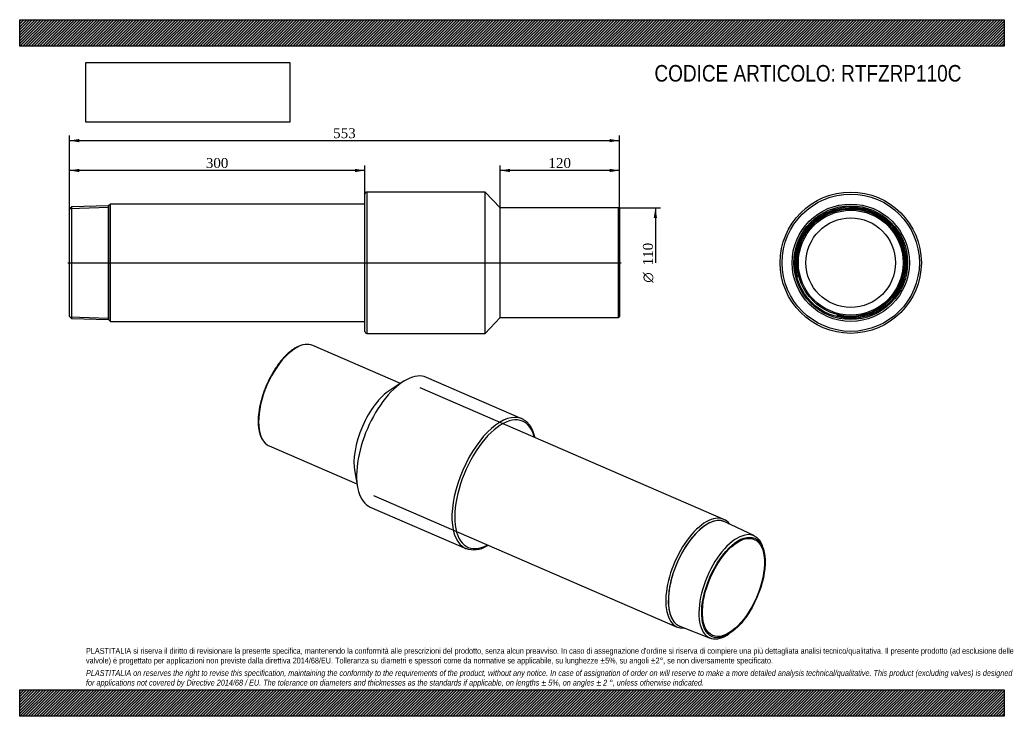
# Model space of a CAD drawing. Header units: millimetres. Extents: x 0 to 990, y 0 to 700.
import ezdxf
from ezdxf.enums import TextEntityAlignment as Align
from ezdxf.lldxf.tags import DXFTag

# ---------------------------------------------------------------- set-up
doc = ezdxf.new("R2010")
doc.units = ezdxf.units.MM
doc.header["$LTSCALE"] = 3.333333
for name, color, linetype in [('COPERTURA_TUBO', 7, 'Continuous'), ('Default', 7, 'Continuous'), ('DV2_Default', 7, 'Continuous'), ('PARTE_PE_', 7, 'Continuous'), ('PARTEA_ACCIAIO', 7, 'Continuous')]:
    doc.layers.add(name, color=color, linetype=linetype)
doc.styles.add('SEACAD_Solid_Edge_ANSI1_Symbols', font='semeca1.ttf')
doc.styles.add('SEACAD_Times_New_Roman', font='times.ttf')
tags = doc.linetypes.add('CENTER2', pattern=[28.575, 19.05, -3.175, 3.175, -3.175]).pattern_tags.tags
tags[10:11] = [DXFTag(74, 4), DXFTag(75, 0), DXFTag(340, '0'), DXFTag(46, 0.0), DXFTag(50, 0.0), DXFTag(44, 0.0), DXFTag(45, 0.0)]
tags[8:9] = [DXFTag(74, 4), DXFTag(75, 0), DXFTag(340, '0'), DXFTag(46, 0.0), DXFTag(50, 0.0), DXFTag(44, 0.0), DXFTag(45, 0.0)]
tags[6:7] = [DXFTag(74, 4), DXFTag(75, 0), DXFTag(340, '0'), DXFTag(46, 0.0), DXFTag(50, 0.0), DXFTag(44, 0.0), DXFTag(45, 0.0)]
tags[4:5] = [DXFTag(74, 4), DXFTag(75, 0), DXFTag(340, '0'), DXFTag(46, 0.0), DXFTag(50, 0.0), DXFTag(44, 0.0), DXFTag(45, 0.0)]
doc.dimstyles.new('ANSImm', dxfattribs={"dimtxt": 10, "dimasz": 10, "dimexe": 5, "dimexo": 0, "dimgap": 2.5, "dimtad": 1, "dimdsep": 46, "dimtxsty": 'SEACAD_Times_New_Roman', "dimblk1": '_SE_FILLED', "dimblk2": '_SE_FILLED', "dimsah": 1, "dimcen": 5, "dimazin": 0, "dimtfac": 0.85, "dimtdec": 3, "dimtofl": 0, "dimtmove": 0, "dimatfit": 3, "dimfxl": 1, "dimarcsym": 0})
picture_1 = doc.add_image_def('image1.jpg', size_in_pixel=(4302, 1260))

# ---------------------------------------------------------------- blocks, each defined once
blk = doc.blocks.new('SE')
at = {"layer": 'COPERTURA_TUBO', "color": 7, "linetype": 'Continuous'}
for p, q in [((707.94, 197.9), (402.56, 330.23)), ((355.69, 222.04), (661.07, 89.72))]:
    blk.add_line(p, q, dxfattribs=at)
for centre, major_axis, start_param, end_param in [((684.51, 143.81), (23.44, 54.09), 0, 3.402432), ((685.96, 143.19), (22.72, 52.44), 0, 3.1586), ((684.51, 143.81), (23.44, 54.09), 6.022346, 6.283185), ((685.96, 143.19), (22.72, 52.44), 6.266178, 6.283185)]:
    blk.add_ellipse(centre, major_axis=major_axis, ratio=0.477985, start_param=start_param, end_param=end_param, dxfattribs=at)
at = {"layer": 'PARTE_PE_', "color": 7, "linetype": 'Continuous'}
for p, q in [((382.8, 334.48), (294.61, 372.7)), ((504.88, 299.03), (408.97, 340.58)), ((385.65, 336.32), (372.45, 327.84)), ((250.87, 271.77), (339.07, 233.55)), ((336.84, 245.65), (339.68, 230.22)), ((352.51, 210.29), (448.42, 168.73))]:
    blk.add_line(p, q, dxfattribs=at)
for centre, radius, start, end in [((288.77, 353.91), 19.85, 79.07306, 121.70912), ((456.68, 191.56), 24.25, 249.80618, 302.85896)]:
    blk.add_arc(centre, radius, start, end, dxfattribs=at)
for centre, major_axis, start_param, end_param in [((272.74, 322.23), (21.87, 50.47), 0.078366, 3.060695), ((272.74, 322.23), (21.87, 50.47), 0, 0.078366), ((380.74, 275.44), (28.23, 65.15), 0, 3.141593), ((368.65, 280.67), (21.87, 50.47), 0.619284, 2.522309), ((476.65, 233.88), (-28.23, -65.15), 3.147988, 6.279768), ((478.26, 233.18), (27.43, 63.31), 0, 3.688094), ((476.65, 233.88), (-28.23, -65.15), 3.141593, 3.147988), ((478.26, 233.18), (27.43, 63.31), 5.736684, 6.283185), ((272.74, 322.23), (21.87, 50.47), 3.060695, 3.141593), ((476.65, 233.88), (-28.23, -65.15), 6.279768, 6.283185)]:
    blk.add_ellipse(centre, major_axis=major_axis, ratio=0.477985, start_param=start_param, end_param=end_param, dxfattribs=at)
for points, knots in [([(278.34, 370.8), (278.02, 370.62), (277.23, 370.19), (275.8, 369.31), (274.14, 368.18), (272.47, 366.92), (270.8, 365.55), (269.14, 364.06), (267.49, 362.47), (265.86, 360.78), (264.24, 358.99), (262.65, 357.11), (261.08, 355.14), (259.54, 353.08), (258.04, 350.95), (256.57, 348.74), (255.14, 346.47), (253.76, 344.14), (252.43, 341.75), (251.15, 339.31), (249.92, 336.82), (248.75, 334.3), (247.64, 331.75), (246.6, 329.18), (245.62, 326.59), (244.71, 323.99), (243.87, 321.38), (243.1, 318.78), (242.41, 316.18), (241.79, 313.6), (241.26, 311.04), (240.8, 308.51), (240.43, 306.01), (240.14, 303.56), (239.93, 301.15), (239.8, 298.8), (239.76, 296.5), (239.8, 294.27), (239.93, 292.11), (240.15, 290.02), (240.45, 288.01), (240.83, 286.09), (241.3, 284.27), (241.85, 282.53), (242.49, 280.9), (243.2, 279.38), (244, 277.96), (244.87, 276.66), (245.82, 275.48), (246.83, 274.43), (247.87, 273.53), (248.53, 273.08), (248.89, 272.85)], [0, 0, 0, 0, 0.010703, 0.031039, 0.051377, 0.071712, 0.09204, 0.11236, 0.132671, 0.152972, 0.173263, 0.193544, 0.213818, 0.234084, 0.254343, 0.274596, 0.294844, 0.315087, 0.335327, 0.355565, 0.3758, 0.396034, 0.416267, 0.4365, 0.456734, 0.476969, 0.497207, 0.517447, 0.53769, 0.557938, 0.57819, 0.598449, 0.618715, 0.638988, 0.65927, 0.679561, 0.699863, 0.720175, 0.740499, 0.760834, 0.781179, 0.801532, 0.82189, 0.842246, 0.862589, 0.882907, 0.903184, 0.923401, 0.943538, 0.963579, 0.983515, 1, 1, 1, 1]), ([(518.11, 280.17), (517.97, 280.78), (517.65, 282.09), (517.07, 284.02), (516.38, 285.95), (515.61, 287.77), (514.75, 289.49), (513.81, 291.1), (512.8, 292.59), (511.7, 293.96), (510.54, 295.2), (509.31, 296.32), (508.01, 297.31), (506.66, 298.16), (505.5, 298.77), (504.86, 299.02), (504.65, 299.1)], [0.7735567, 0.7735567, 0.7735567, 0.7735567, 0.7884373, 0.8058534, 0.8232572, 0.8406368, 0.8579771, 0.8752603, 0.8924673, 0.90958, 0.926584, 0.943472, 0.9602463, 0.9769207, 0.9935192, 1, 1, 1, 1]), ([(469.84, 171.19), (470.21, 171.39), (470.64, 171.63), (471.1, 171.89), (471.23, 171.97)], [0, 0, 0, 0, 0.00915848, 0.01281649, 0.01281649, 0.01281649, 0.01281649])]:
    blk.add_open_spline(points, degree=3, knots=knots, dxfattribs=at)
at = {"layer": 'PARTEA_ACCIAIO', "color": 7, "linetype": 'Continuous'}
for p, q in [((738.69, 181.34), (709.1, 195.43)), ((748.65, 164.65), (748.22, 166.69)), ((663.66, 90.57), (694.18, 78.62)), ((711.39, 81.68), (713.17, 82.77))]:
    blk.add_line(p, q, dxfattribs=at)
for centre, major_axis, start_param, end_param in [((685.96, 143.19), (-22.72, -52.44), 3.124586, 6.283185), ((716.02, 130.16), (-22.26, -51.37), 2.545461, 6.283185), ((685.96, 143.19), (-22.72, -52.44), 0, 0.017007), ((716.02, 130.16), (-22.26, -51.37), 0, 0.596132)]:
    blk.add_ellipse(centre, major_axis=major_axis, ratio=0.477985, start_param=start_param, end_param=end_param, dxfattribs=at)
for major_axis in [(21.44, 49.48), (20.93, 48.31)]:
    blk.add_ellipse((717.63, 129.46), major_axis=major_axis, ratio=0.477985, dxfattribs=at)
blk = doc.blocks.new('SE1')
at = {"layer": 'COPERTURA_TUBO', "color": 7, "linetype": 'Continuous'}
for p, q in [((91.14, 514.77), (89.34, 512.97)), ((89.34, 398.67), (89.34, 512.97)), ((91.14, 396.87), (91.14, 514.77)), ((347.04, 514.77), (91.14, 514.77)), ((89.34, 398.67), (91.14, 396.87)), ((91.14, 396.87), (347.04, 396.87))]:
    blk.add_line(p, q, dxfattribs=at)
at = {"layer": 'DV2_Default', "color": 7, "linetype": 'CENTER2'}
blk.add_line((48.29, 455.82), (604.79, 455.82), dxfattribs=at)
at = {"layer": 'PARTE_PE_', "color": 7, "linetype": 'Continuous'}
for p, q in [((347.04, 386.82), (347.04, 524.82)), ((349.04, 526.82), (349.04, 384.82)), ((468.04, 526.82), (349.04, 526.82)), ((468.04, 384.82), (468.04, 526.82)), ((483.04, 510.82), (468.04, 526.82)), ((483.04, 400.82), (483.04, 510.82)), ((602.04, 510.82), (483.04, 510.82)), ((602.04, 400.82), (602.04, 510.82)), ((603.04, 509.82), (603.04, 401.82)), ((468.04, 384.82), (483.04, 400.82)), ((483.04, 400.82), (602.04, 400.82)), ((349.04, 384.82), (468.04, 384.82))]:
    blk.add_line(p, q, dxfattribs=at)
for centre, radius, start, end in [((349.04, 524.82), 2, 90, 180), ((602.04, 509.82), 1, 0, 90), ((602.04, 401.82), 1, 270, 0), ((349.04, 386.82), 2, 180, 270)]:
    blk.add_arc(centre, radius, start, end, dxfattribs=at)
at = {"layer": 'PARTEA_ACCIAIO', "color": 7, "linetype": 'Continuous'}
for p, q in [((52.03, 511.8), (50.04, 509.74)), ((50.04, 401.89), (50.04, 509.74)), ((50.56, 510.28), (89.34, 511.49)), ((89.34, 512.97), (52.03, 511.8)), ((52.03, 511.8), (52.03, 399.83)), ((89.34, 512.97), (89.34, 398.67)), ((50.04, 401.89), (52.03, 399.83)), ((50.56, 401.36), (89.34, 400.15)), ((52.03, 399.83), (89.34, 398.67))]:
    blk.add_line(p, q, dxfattribs=at)
blk = doc.blocks.new('SE2')
at = {"layer": 'COPERTURA_TUBO', "color": 7, "linetype": 'Continuous'}
for radius in [58.95, 57.15]:
    blk.add_circle((835.59, 455.82), radius, dxfattribs=at)
at = {"layer": 'PARTE_PE_', "color": 7, "linetype": 'Continuous'}
for radius in [71, 69, 45]:
    blk.add_circle((835.59, 455.82), radius, dxfattribs=at)
at = {"layer": 'PARTEA_ACCIAIO', "color": 7, "linetype": 'Continuous'}
for radius in [57.15, 55.98, 53.92, 52.65]:
    blk.add_circle((835.59, 455.82), radius, dxfattribs=at)
for radius in [55.67, 54.51]:
    blk.add_arc((835.59, 455.82), radius, 255, 195, dxfattribs=at)
blk = doc.blocks.new('GDimGGroup')
at = {"layer": 'Default', "linetype": 'Continuous'}
blk.add_hatch(color=7, dxfattribs=at).paths.add_polyline_path([(640.83, 500.82), (639.16, 510.82), (637.49, 500.82)])
at = {"layer": 'Default', "color": 7, "linetype": 'Continuous'}
for p, q in [((602.04, 510.82), (644.16, 510.82)), ((639.16, 510.82), (639.16, 455.82))]:
    blk.add_line(p, q, dxfattribs=at)
for s, style, p in [('110', 'SEACAD_Times_New_Roman', (626.66, 453.14)), ('O', 'SEACAD_Solid_Edge_ANSI1_Symbols', (626.66, 435.74))]:
    blk.add_text(s, height=10, rotation=90, dxfattribs=dict(at, style=style)).set_placement(p, align=Align.TOP_LEFT)
blk = doc.blocks.new('DMBLK55')
at = {"layer": 'Default', "linetype": 'Continuous'}
for points in [[(493.04, 550.17), (483.04, 548.5), (493.04, 546.84)], [(593.04, 550.17), (593.04, 546.84), (603.04, 548.5)]]:
    blk.add_hatch(color=7, dxfattribs=at).paths.add_polyline_path(points)
at = {"layer": 'Default', "color": 7, "linetype": 'Continuous'}
for p, q in [((483.04, 510.82), (483.04, 553.5)), ((603.04, 548.5), (483.04, 548.5)), ((603.04, 509.82), (603.04, 553.5))]:
    blk.add_line(p, q, dxfattribs=at)
at = {"layer": 'Default', "color": 7, "linetype": 'Continuous', "style": 'SEACAD_Times_New_Roman'}
blk.add_text('120', height=10, dxfattribs=at).set_placement((531.66, 561), align=Align.TOP_LEFT)
blk = doc.blocks.new('_SE_FILLED')
at = {"color": 0}
blk.add_line((0, 0), (-1, 0), dxfattribs=at)
blk.add_solid([(0, 0), (-1, -0.1665), (-1, 0.1665), (0, 0)], dxfattribs=at)
blk = doc.blocks.new('DMBLK56')
at = {"layer": 'Default', "linetype": 'Continuous'}
for points in [[(60.04, 580.17), (50.04, 578.5), (60.04, 576.84)], [(593.04, 580.17), (593.04, 576.84), (603.04, 578.5)]]:
    blk.add_hatch(color=7, dxfattribs=at).paths.add_polyline_path(points)
at = {"layer": 'Default', "color": 7, "linetype": 'Continuous'}
for p, q in [((50.04, 455.82), (50.04, 583.5)), ((50.04, 578.5), (603.04, 578.5)), ((603.04, 455.82), (603.04, 583.5))]:
    blk.add_line(p, q, dxfattribs=at)
at = {"layer": 'Default', "color": 7, "linetype": 'Continuous', "style": 'SEACAD_Times_New_Roman'}
blk.add_text('553', height=10, dxfattribs=at).set_placement((315.16, 591), align=Align.TOP_LEFT)
blk = doc.blocks.new('DMBLK57')
at = {"layer": 'Default', "linetype": 'Continuous'}
for points in [[(60.04, 550.17), (50.04, 548.5), (60.04, 546.84)], [(337.04, 550.17), (337.04, 546.84), (347.04, 548.5)]]:
    blk.add_hatch(color=7, dxfattribs=at).paths.add_polyline_path(points)
at = {"layer": 'Default', "color": 7, "linetype": 'Continuous'}
for p, q in [((50.04, 509.74), (50.04, 553.5)), ((347.04, 548.5), (50.04, 548.5)), ((347.04, 524.82), (347.04, 553.5))]:
    blk.add_line(p, q, dxfattribs=at)
at = {"layer": 'Default', "color": 7, "linetype": 'Continuous', "style": 'SEACAD_Times_New_Roman'}
blk.add_text('300', height=10, dxfattribs=at).set_placement((187.16, 561), align=Align.TOP_LEFT)

msp = doc.modelspace()

# ---------------------------------------------------------------- hatches: boundary and pattern name
at = {"layer": 'Default', "linetype": 'Continuous'}
h = msp.add_hatch(dxfattribs=at)
h.set_pattern_fill('LINE', scale=0.629921, angle=45, style=0)
h.paths.add_polyline_path([(990, 673.333), (990, 700), (0, 700), (0, 673.333)])
for points in [[(990, 673.333), (990, 700), (0, 700), (0, 673.333)], [(990, 0), (990, 26.667), (0, 26.667), (0, 0)]]:
    msp.add_hatch(color=7, dxfattribs=at).paths.add_polyline_path(points)
h = msp.add_hatch(dxfattribs=at)
h.set_pattern_fill('LINE', scale=0.62992, angle=45, style=0)
h.paths.add_polyline_path([(990, 0), (990, 26.667), (0, 26.667), (0, 0)])

# ---------------------------------------------------------------- linework, layer by layer
at = {"layer": 'Default', "color": 7, "linetype": 'Continuous'}
for p, q in [((0, 700), (990, 700)), ((0, 673.333), (0, 700)), ((990, 700), (990, 673.333)), ((990, 673.333), (0, 673.333)), ((0, 26.667), (990, 26.667)), ((0, 0), (0, 26.667)), ((990, 26.667), (990, 0)), ((990, 0), (0, 0))]:
    msp.add_line(p, q, dxfattribs=at)

# ---------------------------------------------------------------- block references
at = {"layer": 'Default'}
for name in ['SE1', 'SE2', 'GDimGGroup', 'SE']:
    msp.add_blockref(name, (0, 0), dxfattribs=at)

# ---------------------------------------------------------------- texts
at = {"layer": 'Default', "attachment_point": 1}
for s, insert, char_height, width in [('{\\fArial Narrow|b0||i0||c0|p34;\\C7;\\H16.66666667;\\W1.;CODICE ARTICOLO: RTFZRP110C}', (638.216, 654.474), 16.66667, 334.62357), ("{\\fArial Narrow|b0||i0||c0|p34;\\C7;\\H5.833333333;\\W1.;PLASTITALIA si riserva il diritto di revisionare la presente specifica, mantenendo la conformità alle prescrizioni del prodotto, senza alcun preavviso. In caso di assegnazione d'ordine si riserva di compiere una più dettagliata analisi tecnico/qualitativa. Il presente prodotto (ad esclusione delle \\P}{\\fArial Narrow|b0||i0||c0|p34;\\C7;\\H5.833333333;\\W1.;valvole) è progettato per applicazioni non previste dalla direttiva 2014/68/EU. Tolleranza su diametri e spessori come da normative se applicabile, su lunghezze ±5%, su angoli ±2°, se non diversamente specificato.\\P}{\\fArial Narrow|b0||i0||c0|p34;\\C7;\\H1.666666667;\\W1.;   \\P}{\\fArial Narrow|b0||i1||c0|p34;\\C7;\\H5.833333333;\\W1.;PLASTITALIA on reserves the right to revise this specification, maintaining the conformity to the requirements of the product, without any notice. In case of assignation of order on will reserve to make a more detailed analysis technical/qualitative. This product (excluding valves) is designed \\P}{\\fArial Narrow|b0||i1||c0|p34;\\C7;\\H5.833333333;\\W1.;for applications not covered by Directive 2014/68 / EU. The tolerance on diameters and thicknesses as the standards if applicable, on lengths ± 5%, on angles ± 2 °, unless otherwise indicated.\\P}", (66.667, 68.675), 5.833333, 856.66667)]:
    msp.add_mtext(s, dxfattribs=dict(at, insert=insert, char_height=char_height, width=width))

# ---------------------------------------------------------------- dimensions: what is measured, and where the dimension line sits
at = {"layer": 'Default', "color": 7, "linetype": 'Continuous'}
dim = msp.add_linear_dim(base=(50.036, 578.503), p1=(50.036, 455.816), p2=(603.036, 455.816), angle=0, text='\\A1;<>', dimstyle='ANSImm', dxfattribs=at)
dim.commit()
dim.dimension.update_dxf_attribs({"geometry": 'DMBLK56', "text_midpoint": (326.536, 578.503), "dimtype": 161})
dim = msp.add_linear_dim(base=(50.036, 548.503), p1=(347.036, 524.816), p2=(50.036, 509.738), text='\\A1;<>', dimstyle='ANSImm', override={"dimdec": 0, "dimrnd": 10, "dimtdec": 4}, dxfattribs=at)
dim.commit()
dim.dimension.update_dxf_attribs({"geometry": 'DMBLK57', "text_midpoint": (198.536, 548.503), "dimtype": 160})
dim = msp.add_linear_dim(base=(483.036, 548.503), p1=(603.036, 509.816), p2=(483.036, 510.816), text='\\A1;<>', dimstyle='ANSImm', dxfattribs=at)
dim.commit()
dim.dimension.update_dxf_attribs({"geometry": 'DMBLK55', "text_midpoint": (543.036, 548.503), "dimtype": 160})

# ---------------------------------------------------------------- pictures from other files: only their frames are drawn
image = msp.add_image(picture_1, insert=(66.667, 597.011), size_in_units=(204.857, 60))
image.dxf.flags = 7

doc.saveas('drawing.dxf')
